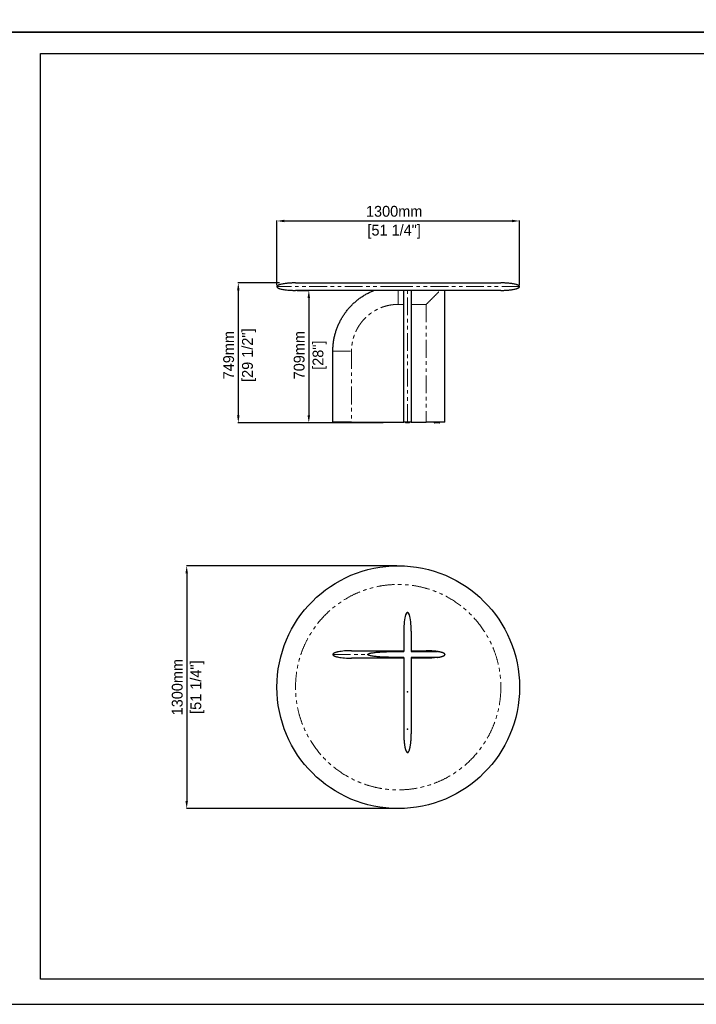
# Model space of a CAD drawing. Header units: millimetres. Extents: x -590 to 14136, y -480 to 15138.
# Tile 4 of 27: x 6885 to 10510, y -480 to 4793. Entities that reach past the tile are written whole.
import ezdxf

# ---------------------------------------------------------------- set-up
doc = ezdxf.new("R2010")
doc.units = ezdxf.units.MM
doc.header["$LTSCALE"] = 15
doc.header["$PDSIZE"] = -1
for name, pattern in [('SLD-Center', [19.05, 15.24, -1.27, 1.27, -1.27]), ('SLD-Phantom', [12.7, 6.35, -1.27, 1.27, -1.27, 1.27, -1.27]), ('SLD-Solid', [0])]:
    doc.linetypes.add(name, pattern=pattern)
doc.layers.add('QUOTE', color=8, linetype='Continuous')
doc.styles.get("Standard").update_dxf_attribs({"font": 'GOTHIC.TTF'})
doc.dimstyles.new('Prodotti USA', dxfattribs={"dimtxt": 58, "dimasz": 40, "dimexe": 2, "dimexo": 8, "dimgap": 20, "dimtad": 1, "dimzin": 12, "dimtxsty": 'Standard', "dimcen": 2.5, "dimclrd": 252, "dimclre": 252, "dimclrt": 252, "dimadec": 0, "dimazin": 3, "dimtfac": 1, "dimtmove": 0, "dimatfit": 3, "dimfxl": 1, "dimarcsym": 0})

# ---------------------------------------------------------------- blocks, each defined once
blk = doc.blocks.new('A$Cb6e91bf2')
at = {"color": 8, "linetype": 'SLD-Solid', "lineweight": 25}
for p, q in [((380, 650), (380, 541)), ((420, 650), (420, 541)), ((350, 545), (380, 545)), ((350, 541), (380, 541)), ((420, 545), (500, 545)), ((420, 541), (560, 541)), ((380, 509), (350, 509)), ((380, 505), (350, 505)), ((380, 509), (380, 100)), ((560, 509), (420, 509)), ((420, 509), (420, 100)), ((500, 505), (420, 505))]:
    blk.add_line(p, q, dxfattribs=at)
for centre, major_axis, start_param, end_param in [((400, 650), (0, -100), 1.570796, 4.712389), ((500, 525), (100, 0), 5.35589, 7.210481)]:
    blk.add_ellipse(centre, major_axis=major_axis, ratio=0.2, start_param=start_param, end_param=end_param, dxfattribs=at)
at = {"color": 8, "linetype": 'SLD-Center'}
blk.add_ellipse((500, 525), major_axis=(100, 0), ratio=0.2, start_param=5.35589, end_param=7.210481, dxfattribs=at)
at = {"color": 8, "linetype": 'SLD-Solid', "lineweight": 25}
for points, knots in [([(100, 545), (94.1, 545), (88, 544.9), (75.6, 544.4), (69.3, 544.1), (57, 543.1), (51, 542.5), (39.6, 541), (34.2, 540.1), (26.8, 538.7), (24.5, 538.1), (20.2, 537.1), (18.2, 536.5), (14.4, 535.4), (12.7, 534.8), (9.6, 533.6), (8.2, 533), (5.8, 531.7), (4.8, 531.1), (3, 529.9), (2.2, 529.3), (0.5, 527.4), (0, 526.2), (0, 525)], [0, 0, 0, 0, 0.125, 0.125, 0.25, 0.25, 0.375, 0.375, 0.5, 0.5, 0.5625, 0.5625, 0.625, 0.625, 0.6875, 0.6875, 0.75, 0.75, 0.8125, 0.8125, 0.875, 0.875, 1, 1, 1, 1]), ([(100, 545), (100, 545), (100, 545), (100, 545), (100, 545), (100.1, 545), (100.1, 545), (100.2, 545), (100.2, 545), (100.3, 545), (100.4, 545), (100.5, 545), (100.6, 545), (100.7, 545), (100.8, 545), (101, 545), (101.1, 545), (101.3, 545), (101.4, 545), (101.6, 545), (101.8, 545), (102, 545), (102.2, 545), (102.4, 545), (102.7, 545), (102.9, 545), (103.1, 545), (103.4, 545), (103.7, 545), (103.9, 545), (104.2, 545), (104.5, 545), (105.5, 545), (107.4, 545), (110.7, 545), (114.5, 545), (118.9, 545), (123.9, 545), (129.4, 545), (135.5, 545), (144.2, 545), (156.4, 545), (172.9, 545), (191.1, 545), (207.6, 545), (221.5, 545), (232.1, 545), (243.1, 545), (254.3, 545), (265.7, 545), (277.4, 545), (289.2, 545), (298.2, 545), (304.3, 545), (307.3, 545), (310.3, 545), (313.4, 545), (316.4, 545), (319.4, 545), (322.5, 545), (325.5, 545), (328.6, 545), (331.6, 545), (334.7, 545), (337.7, 545), (340.8, 545), (343.9, 545), (346.9, 545), (349, 545), (350, 545)], [0, 0, 0, 0, 0.004033, 0.008064, 0.012093, 0.016122, 0.020149, 0.024176, 0.028201, 0.032227, 0.036251, 0.040276, 0.0443, 0.048325, 0.05235, 0.056375, 0.060401, 0.064427, 0.068455, 0.072483, 0.076513, 0.080544, 0.084577, 0.088611, 0.092647, 0.096686, 0.100726, 0.104769, 0.108814, 0.112863, 0.116913, 0.120967, 0.125024, 0.156384, 0.18762, 0.218809, 0.250025, 0.281238, 0.312426, 0.343666, 0.375032, 0.437614, 0.5, 0.562383, 0.624969, 0.656332, 0.68757, 0.71876, 0.749975, 0.781189, 0.812377, 0.843614, 0.874976, 0.882833, 0.890679, 0.898515, 0.906342, 0.914161, 0.921974, 0.929781, 0.937584, 0.945385, 0.953183, 0.96098, 0.968778, 0.976578, 0.984381, 0.992188, 1, 1, 1, 1]), ([(187.5, 525), (187.5, 525.2), (187.6, 525.4), (187.7, 525.9), (187.8, 526), (188.1, 526.4), (188.2, 526.6), (188.5, 526.9), (188.7, 527), (189.2, 527.5), (189.5, 527.7), (190.3, 528.2), (190.7, 528.4), (191.8, 529), (192.6, 529.3), (194.2, 529.9), (195, 530.2), (197.5, 531), (199.2, 531.4), (202.5, 532.2), (204.2, 532.6), (209.3, 533.6), (212.7, 534.1), (219.5, 535.1), (222.9, 535.5), (229.8, 536.3), (233.2, 536.7), (240, 537.3), (243.5, 537.6), (253.8, 538.3), (260.6, 538.8), (274.3, 539.5), (281.2, 539.8), (295, 540.2), (301.8, 540.4), (322.5, 540.9), (336.2, 541), (350, 541)], [0, 0, 0, 0, 0.003906, 0.003906, 0.007813, 0.007813, 0.011719, 0.011719, 0.015625, 0.015625, 0.023438, 0.023438, 0.03125, 0.03125, 0.046875, 0.046875, 0.0625, 0.0625, 0.09375, 0.09375, 0.125, 0.125, 0.1875, 0.1875, 0.25, 0.25, 0.3125, 0.3125, 0.375, 0.375, 0.5, 0.5, 0.625, 0.625, 0.75, 0.75, 1, 1, 1, 1]), ([(560, 541), (555, 541.7), (550, 542.4), (540, 543.4), (535, 543.8), (525, 544.4), (520, 544.6), (512.5, 544.8), (510, 544.9), (506.3, 545), (505, 545), (503.1, 545), (502.2, 545), (501.3, 545), (500.6, 545), (500.3, 545), (500, 545)], [0, 0, 0, 0, 0.25, 0.25, 0.5, 0.5, 0.75, 0.75, 0.875, 0.875, 0.9375, 0.9375, 0.96875, 0.984375, 0.984375, 1, 1, 1, 1]), ([(0, 525), (0, 523.8), (0.5, 522.6), (2.2, 520.7), (3, 520.1), (4.8, 518.9), (5.8, 518.3), (8.2, 517), (9.6, 516.4), (12.7, 515.2), (14.4, 514.6), (18.2, 513.5), (20.2, 512.9), (24.5, 511.9), (26.8, 511.3), (34.2, 509.9), (39.6, 509), (51, 507.5), (57, 506.9), (69.3, 505.9), (75.6, 505.6), (88, 505.1), (94.1, 505), (100, 505)], [0, 0, 0, 0, 0.125, 0.125, 0.1875, 0.1875, 0.25, 0.25, 0.3125, 0.3125, 0.375, 0.375, 0.4375, 0.4375, 0.5, 0.5, 0.625, 0.625, 0.75, 0.75, 0.875, 0.875, 1, 1, 1, 1]), ([(350, 505), (349.5, 505), (348.4, 505), (346.8, 505), (345.3, 505), (343.7, 505), (342.1, 505), (340.5, 505), (338.9, 505), (337.4, 505), (335.8, 505), (334.2, 505), (332.6, 505), (331, 505), (329.5, 505), (327.9, 505), (326.3, 505), (324.7, 505), (323.2, 505), (321.6, 505), (320, 505), (318.5, 505), (316.9, 505), (315.3, 505), (313.8, 505), (312.2, 505), (310.6, 505), (309.1, 505), (307.5, 505), (305.9, 505), (304.4, 505), (302.8, 505), (297.7, 505), (289.2, 505), (277.4, 505), (265.7, 505), (254.3, 505), (243.1, 505), (232.1, 505), (221.5, 505), (207.6, 505), (191.1, 505), (172.9, 505), (156.4, 505), (144.2, 505), (135.5, 505), (129.4, 505), (123.9, 505), (118.9, 505), (114.5, 505), (110.7, 505), (107.4, 505), (105.4, 505), (104.2, 505), (103.7, 505), (103.2, 505), (102.7, 505), (102.3, 505), (101.9, 505), (101.5, 505), (101.2, 505), (100.9, 505), (100.7, 505), (100.5, 505), (100.3, 505), (100.2, 505), (100.1, 505), (100, 505), (100, 505), (100, 505)], [0, 0, 0, 0, 0.004033, 0.008064, 0.012093, 0.016122, 0.020149, 0.024176, 0.028201, 0.032227, 0.036251, 0.040276, 0.0443, 0.048325, 0.05235, 0.056375, 0.060401, 0.064427, 0.068455, 0.072483, 0.076513, 0.080544, 0.084577, 0.088611, 0.092647, 0.096686, 0.100726, 0.104769, 0.108814, 0.112863, 0.116913, 0.120967, 0.125024, 0.156384, 0.18762, 0.218809, 0.250025, 0.281238, 0.312426, 0.343666, 0.375032, 0.437614, 0.5, 0.562383, 0.624969, 0.656332, 0.68757, 0.71876, 0.749975, 0.781189, 0.812377, 0.843614, 0.874976, 0.882833, 0.890679, 0.898515, 0.906342, 0.914161, 0.921974, 0.929781, 0.937584, 0.945385, 0.953183, 0.96098, 0.968778, 0.976578, 0.984381, 0.992188, 1, 1, 1, 1]), ([(350, 509), (336.2, 509), (322.5, 509.1), (301.8, 509.6), (294.9, 509.8), (281.2, 510.2), (274.3, 510.5), (260.6, 511.2), (253.7, 511.7), (243.4, 512.4), (240, 512.7), (233.1, 513.3), (229.7, 513.7), (222.8, 514.5), (219.4, 514.9), (212.6, 515.9), (209.2, 516.4), (204.1, 517.4), (202.4, 517.8), (199.1, 518.6), (197.4, 519.1), (195, 519.8), (194.2, 520.1), (192.5, 520.7), (191.8, 521.1), (190.6, 521.6), (190.2, 521.9), (189.5, 522.3), (189.1, 522.6), (188.5, 523.1), (188.2, 523.4), (187.8, 524), (187.7, 524.2), (187.6, 524.6), (187.5, 524.8), (187.5, 525)], [0, 0, 0, 0, 0.25, 0.25, 0.375, 0.375, 0.5, 0.5, 0.625, 0.625, 0.6875, 0.6875, 0.75, 0.75, 0.8125, 0.8125, 0.875, 0.875, 0.90625, 0.90625, 0.9375, 0.9375, 0.953125, 0.953125, 0.96875, 0.96875, 0.976562, 0.976562, 0.984375, 0.984375, 0.992188, 0.992188, 0.996094, 0.996094, 1, 1, 1, 1]), ([(560, 509), (555, 508.3), (550, 507.6), (540, 506.6), (535, 506.2), (525, 505.6), (520, 505.4), (512.5, 505.2), (510, 505.1), (506.3, 505), (505, 505), (503.1, 505), (502.2, 505), (501.3, 505), (500.6, 505), (500.3, 505), (500, 505)], [0, 0, 0, 0, 0.25, 0.25, 0.5, 0.5, 0.75, 0.75, 0.875, 0.875, 0.9375, 0.9375, 0.96875, 0.984375, 0.984375, 1, 1, 1, 1]), ([(380, 100), (380, 99.2), (380, 97.7), (380, 95.3), (380, 93), (380.1, 90.7), (380.1, 88.4), (380.2, 86.1), (380.3, 83.9), (380.3, 81.6), (380.4, 79.4), (380.5, 77.2), (380.6, 75), (380.7, 72.8), (380.9, 70.6), (381, 68.4), (381.2, 66.3), (381.3, 64.2), (381.5, 62), (381.7, 59.9), (381.9, 57.8), (382.1, 55.8), (382.3, 53.7), (382.5, 51.7), (382.7, 49.6), (383.2, 45.9), (383.9, 40.6), (385, 33.8), (386.2, 27.6), (387.3, 22.5), (388.5, 18.3), (389.4, 15), (390.5, 12), (391.3, 9.9), (391.9, 8.5), (392.3, 7.7), (392.7, 6.9), (393, 6.2), (393.4, 5.6), (393.8, 4.9), (394.2, 4.3), (394.5, 3.8), (394.9, 3.2), (395.3, 2.8), (395.7, 2.3), (396.1, 1.9), (396.4, 1.6), (396.8, 1.2), (397.2, 0.9), (397.6, 0.7), (398, 0.5), (398.4, 0.3), (398.8, 0.2), (399.2, 0.1), (399.6, 0), (399.9, 0), (400, 0)], [0, 0, 0, 0, 0.022368, 0.044598, 0.066691, 0.088646, 0.110465, 0.132147, 0.153694, 0.175105, 0.196381, 0.217524, 0.238532, 0.259407, 0.28015, 0.30076, 0.321239, 0.341586, 0.361803, 0.381891, 0.401848, 0.421678, 0.441379, 0.460952, 0.480399, 0.49972, 0.568982, 0.633687, 0.693888, 0.749647, 0.784872, 0.81743, 0.847364, 0.874729, 0.883314, 0.891573, 0.89951, 0.907128, 0.914432, 0.921428, 0.928119, 0.934514, 0.940619, 0.946444, 0.951997, 0.95729, 0.962337, 0.967153, 0.971755, 0.976163, 0.980399, 0.98449, 0.988464, 0.992351, 0.996185, 1, 1, 1, 1]), ([(400, 0), (400.1, 0), (400.2, 0), (400.4, 0), (400.6, 0), (400.8, 0.1), (401, 0.1), (401.2, 0.2), (401.3, 0.2), (401.5, 0.3), (401.7, 0.4), (401.9, 0.4), (402.1, 0.5), (402.3, 0.6), (402.5, 0.8), (402.7, 0.9), (402.9, 1), (403, 1.1), (403.2, 1.3), (403.4, 1.4), (403.6, 1.6), (403.8, 1.8), (404, 2), (404.2, 2.1), (404.3, 2.3), (404.5, 2.6), (404.7, 2.8), (404.9, 3), (405.1, 3.2), (405.3, 3.5), (405.4, 3.7), (405.6, 4), (405.8, 4.3), (406, 4.5), (406.2, 4.8), (406.3, 5.1), (406.5, 5.4), (406.7, 5.8), (406.9, 6.1), (407.1, 6.4), (407.2, 6.8), (407.4, 7.1), (407.6, 7.5), (407.8, 7.8), (407.9, 8.2), (408.1, 8.6), (408.3, 9), (408.7, 10), (409.4, 11.6), (410.2, 13.9), (411, 16.4), (411.8, 19.1), (412.7, 22.8), (413.9, 27.8), (415.1, 33.9), (416.1, 40.6), (416.9, 46.6), (417.5, 51.7), (418, 55.8), (418.3, 60), (418.7, 64.2), (419, 68.5), (419.3, 72.8), (419.5, 77.2), (419.7, 81.6), (419.8, 86.2), (419.9, 90.7), (420, 95.3), (420, 98.4), (420, 100)], [0, 0, 0, 0, 0.001836, 0.003672, 0.005512, 0.00736, 0.00922, 0.011096, 0.01299, 0.014907, 0.01685, 0.018823, 0.020828, 0.022869, 0.024948, 0.027068, 0.029232, 0.031441, 0.033699, 0.036007, 0.038367, 0.040782, 0.043252, 0.04578, 0.048366, 0.051013, 0.053721, 0.056492, 0.059327, 0.062227, 0.065194, 0.068226, 0.071327, 0.074497, 0.077735, 0.081044, 0.084423, 0.087874, 0.091397, 0.094992, 0.09866, 0.102402, 0.106218, 0.110108, 0.114072, 0.118112, 0.122228, 0.126419, 0.148165, 0.171547, 0.196596, 0.223335, 0.251784, 0.307372, 0.367357, 0.431803, 0.50076, 0.539494, 0.578734, 0.618485, 0.658752, 0.69954, 0.740854, 0.782697, 0.825074, 0.867989, 0.911446, 0.955448, 1, 1, 1, 1])]:
    blk.add_open_spline(points, degree=3, knots=knots, dxfattribs=at)
at = {"color": 8, "linetype": 'SLD-Phantom', "lineweight": 18}
for points, knots in [([(350, 545), (350, 545), (350, 544.9), (350, 544.6), (350, 544.4), (350, 543.7), (350, 543.3), (350, 542.3), (350, 541.7), (350, 541)], [0, 0, 0, 0, 0.25, 0.25, 0.5, 0.5, 0.75, 0.75, 1, 1, 1, 1]), ([(0, 525), (0, 525), (4.4, 525), (17.1, 525), (22.4, 525), (35, 525), (49.6, 525), (67.9, 525), (87.8, 525), (98.7, 525), (133.3, 525), (159.4, 525), (187.5, 525)], [0, 0, 0, 0, 0.25, 0.25, 0.375, 0.375, 0.5, 0.625, 0.625, 0.75, 0.75, 1, 1, 1, 1]), ([(350, 509), (350, 508.3), (350, 507.7), (350, 506.7), (350, 506.3), (350, 505.6), (350, 505.4), (350, 505.1), (350, 505), (350, 505)], [0, 0, 0, 0, 0.25, 0.25, 0.5, 0.5, 0.75, 0.75, 1, 1, 1, 1])]:
    blk.add_open_spline(points, degree=3, knots=knots, dxfattribs=at)
at = {"color": 8, "linetype": 'SLD-Solid'}
for p in [(400, 750), (400, 325), (400, 125), (400, 0)]:
    blk.add_point(p, dxfattribs=at)
at = {"color": 8, "linetype": 'Continuous', "lineweight": 0}
for p in [(400, 750), (0, 525), (600, 525), (400, 0)]:
    blk.add_point(p, dxfattribs=at)
blk = doc.blocks.new('*D29')
at = {"layer": 'Defpoints', "color": 0, "transparency": 16777216}
for p in [(8912.7, 1868.2), (7779.5, 568.2), (8912.7, 568.2)]:
    blk.add_point(p, dxfattribs=at)
at = {"layer": 'QUOTE', "color": 252, "lineweight": -2, "transparency": 16777216}
for p, q in [((8904.7, 1868.2), (7777.5, 1868.2)), ((7779.5, 1828.2), (7779.5, 608.2)), ((8904.7, 568.2), (7777.5, 568.2))]:
    blk.add_line(p, q, dxfattribs=at)
at = {"layer": 'QUOTE', "color": 252, "transparency": 16777216}
for points in [[(7772.8, 1828.2), (7786.1, 1828.2), (7779.5, 1868.2)], [(7772.8, 608.2), (7786.1, 608.2), (7779.5, 568.2)]]:
    blk.add_solid(points, dxfattribs=at)
at = {"layer": 'QUOTE', "color": 252, "lineweight": 5, "transparency": 16777216, "char_height": 58, "attachment_point": 5, "rotation": 90}
for s, insert in [('1300mm', (7729, 1218.2)), ('[51 1/4"]', (7837, 1218.2))]:
    blk.add_mtext(s, dxfattribs=dict(at, insert=insert))
blk = doc.blocks.new('*D76')
at = {"layer": 'Defpoints', "color": 0, "transparency": 16777216}
for p in [(9562.7, 3714.7), (8262.7, 3363), (9562.7, 3363)]:
    blk.add_point(p, dxfattribs=at)
at = {"layer": 'QUOTE', "color": 252, "lineweight": -2, "transparency": 16777216}
for p, q in [((8262.7, 3371), (8262.7, 3716.7)), ((8302.7, 3714.7), (9522.7, 3714.7)), ((9562.7, 3371), (9562.7, 3716.7))]:
    blk.add_line(p, q, dxfattribs=at)
at = {"layer": 'QUOTE', "color": 252, "transparency": 16777216}
for points in [[(8302.7, 3721.4), (8302.7, 3708), (8262.7, 3714.7)], [(9522.7, 3721.4), (9522.7, 3708), (9562.7, 3714.7)]]:
    blk.add_solid(points, dxfattribs=at)
at = {"layer": 'QUOTE', "color": 252, "lineweight": 5, "transparency": 16777216, "char_height": 58, "attachment_point": 2}
for s, insert in [('1300mm', (8891, 3795.6)), ('[51 1/4"]', (8891, 3694.7))]:
    blk.add_mtext(s, dxfattribs=dict(at, insert=insert))
blk = doc.blocks.new('*D78')
at = {"layer": 'Defpoints', "color": 0, "transparency": 16777216}
for p in [(8362.7, 3343), (8433.8, 2634), (8668.1, 2634)]:
    blk.add_point(p, dxfattribs=at)
at = {"layer": 'QUOTE', "color": 252, "lineweight": -2, "transparency": 16777216}
for p, q in [((8370.7, 3343), (8435.8, 3343)), ((8433.8, 3303), (8433.8, 2674)), ((8660.1, 2634), (8431.8, 2634))]:
    blk.add_line(p, q, dxfattribs=at)
at = {"layer": 'QUOTE', "color": 252, "transparency": 16777216}
for points in [[(8427.1, 3303), (8440.4, 3303), (8433.8, 3343)], [(8427.1, 2674), (8440.4, 2674), (8433.8, 2634)]]:
    blk.add_solid(points, dxfattribs=at)
at = {"layer": 'QUOTE', "color": 252, "lineweight": 5, "transparency": 16777216, "char_height": 58, "attachment_point": 2, "rotation": 90}
for s, insert in [('709mm', (8352.8, 2996)), ('[28"]', (8453.8, 2996))]:
    blk.add_mtext(s, dxfattribs=dict(at, insert=insert))
blk = doc.blocks.new('*D79')
at = {"layer": 'Defpoints', "color": 0, "transparency": 16777216}
for p in [(8284.6, 3383), (8055.9, 2634), (8840.7, 2634)]:
    blk.add_point(p, dxfattribs=at)
at = {"layer": 'QUOTE', "color": 252, "lineweight": -2, "transparency": 16777216}
for p, q in [((8276.6, 3383), (8053.9, 3383)), ((8055.9, 3343), (8055.9, 2674)), ((8832.7, 2634), (8053.9, 2634))]:
    blk.add_line(p, q, dxfattribs=at)
at = {"layer": 'QUOTE', "color": 252, "transparency": 16777216}
for points in [[(8049.3, 3343), (8062.6, 3343), (8055.9, 3383)], [(8049.3, 2674), (8062.6, 2674), (8055.9, 2634)]]:
    blk.add_solid(points, dxfattribs=at)
at = {"layer": 'QUOTE', "color": 252, "lineweight": 5, "transparency": 16777216, "char_height": 58, "attachment_point": 2, "rotation": 90}
for s, insert in [('749mm', (7975, 2996)), ('[29 1/2"]', (8075.9, 2996))]:
    blk.add_mtext(s, dxfattribs=dict(at, insert=insert))

msp = doc.modelspace()

# ---------------------------------------------------------------- linework, layer by layer
at = {"color": 7, "linetype": 'SLD-Solid', "lineweight": 25}
for p, q in [((8362.652, 3383.046), (8912.652, 3383.046)), ((9462.652, 3343.046), (8912.652, 3343.046)), ((8942.652, 2638.046), (8942.652, 3343.046)), ((8982.652, 3343.046), (8982.652, 2638.046)), ((9162.652, 2638.046), (9162.652, 3343.046)), ((8562.652, 2638.046), (8562.652, 3018.046)), ((8590.152, 2638.046), (8590.152, 2637.046)), ((8620.152, 2637.046), (8620.152, 2638.046)), ((8662.652, 2638.046), (8942.477, 2638.046)), ((8951.152, 2638.046), (8951.152, 2637.046)), ((8974.152, 2637.046), (8974.152, 2638.046)), ((8982.827, 2638.046), (9062.652, 2638.046)), ((9162.652, 2638.046), (9062.652, 2638.046)), ((9105.152, 2638.046), (9105.152, 2637.046)), ((9135.152, 2637.046), (9135.152, 2638.046))]:
    msp.add_line(p, q, dxfattribs=at)
at = {"color": 8, "linetype": 'SLD-Phantom', "lineweight": 18}
for p, q in [((9562.652, 3363.046), (8912.652, 3363.046)), ((8962.652, 2638.046), (8962.652, 3343.046)), ((8942.652, 3268.046), (8912.652, 3268.046)), ((9062.652, 3268.046), (8982.652, 3268.046)), ((9062.652, 3268.046), (9062.652, 2638.046)), ((8662.652, 3018.046), (8662.652, 2638.046))]:
    msp.add_line(p, q, dxfattribs=at)
msp.add_lwpolyline([(6996.074, 4611.035), (13910.585, 4611.035), (13910.585, -346.163), (6996.074, -346.163)], close=True)
msp.add_circle((8912.652, 1218.167), 650)
msp.add_circle((8912.652, 1218.167), 550, dxfattribs=at)
at = {"color": 7, "linetype": 'SLD-Solid', "lineweight": 25}
for centre, start, end in [((8593.152, 2637.046), 180.028248, 270.000406), ((8617.152, 2637.046), 270, 359.981129), ((8954.152, 2637.046), 179.997765, 270.00001), ((8971.152, 2637.046), 270, 359.968199), ((9108.152, 2637.046), 179.981129, 270), ((9132.152, 2637.046), 269.999594, 0.028368)]:
    msp.add_arc(centre, 3, start, end, dxfattribs=at)
for points, knots in [([(8362.652, 3383.046), (8361.384, 3383.043), (8359.171, 3383.039), (8356.321, 3383.008), (8354.144, 3382.975), (8352.297, 3382.94), (8350.458, 3382.898), (8348.565, 3382.848), (8345.425, 3382.752), (8340.946, 3382.581), (8334.64, 3382.262), (8327.537, 3381.796), (8319.593, 3381.127), (8310.834, 3380.195), (8301.484, 3378.932), (8291.933, 3377.268), (8284.326, 3375.547), (8278.735, 3373.955), (8274.992, 3372.708), (8271.65, 3371.383), (8268.564, 3369.889), (8266.21, 3368.419), (8264.529, 3366.963), (8263.526, 3365.772), (8262.802, 3364.462), (8262.701, 3363.512), (8262.652, 3363.046)], [0, 0, 0, 0, 0.036243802, 0.063186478, 0.081417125, 0.098430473, 0.1159523, 0.133979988, 0.15250321, 0.205697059, 0.26199736, 0.332853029, 0.409029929, 0.489702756, 0.584436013, 0.678464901, 0.766562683, 0.807047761, 0.844480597, 0.87920286, 0.909658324, 0.942341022, 0.958126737, 0.972955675, 0.986751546, 1, 1, 1, 1]), ([(8912.652, 3383.046), (8913.437, 3383.046), (8915.007, 3383.046), (8917.361, 3383.046), (8919.713, 3383.046), (8922.065, 3383.046), (8924.416, 3383.046), (8926.766, 3383.046), (8929.114, 3383.046), (8931.462, 3383.046), (8933.809, 3383.046), (8936.155, 3383.046), (8938.5, 3383.046), (8940.844, 3383.046), (8943.187, 3383.046), (8945.529, 3383.046), (8947.87, 3383.046), (8950.21, 3383.046), (8952.549, 3383.046), (8954.887, 3383.046), (8957.224, 3383.046), (8959.56, 3383.046), (8961.895, 3383.046), (8964.229, 3383.046), (8966.562, 3383.046), (8968.894, 3383.046), (8971.225, 3383.046), (8973.556, 3383.046), (8975.885, 3383.046), (8978.213, 3383.046), (8980.54, 3383.046), (8982.867, 3383.046), (8985.192, 3383.046), (8987.516, 3383.046), (8989.839, 3383.046), (8992.162, 3383.046), (8994.483, 3383.046), (8996.803, 3383.046), (8999.123, 3383.046), (9001.441, 3383.046), (9003.758, 3383.046), (9006.075, 3383.046), (9008.39, 3383.046), (9010.705, 3383.046), (9013.018, 3383.046), (9015.331, 3383.046), (9017.642, 3383.046), (9028.022, 3383.046), (9046.357, 3383.046), (9072.374, 3383.046), (9098.007, 3383.046), (9123.212, 3383.046), (9147.913, 3383.046), (9172.027, 3383.046), (9195.515, 3383.046), (9220.869, 3383.046), (9247.714, 3383.046), (9275.555, 3383.046), (9301.837, 3383.046), (9326.464, 3383.046), (9349.313, 3383.046), (9368.539, 3383.046), (9384.601, 3383.046), (9397.91, 3383.046), (9410.045, 3383.046), (9420.989, 3383.046), (9430.717, 3383.046), (9439.188, 3383.046), (9446.385, 3383.046), (9450.67, 3383.046), (9452.99, 3383.046), (9453.849, 3383.046), (9454.668, 3383.046), (9455.447, 3383.046), (9456.186, 3383.046), (9456.885, 3383.046), (9457.545, 3383.046), (9458.164, 3383.046), (9458.743, 3383.046), (9459.283, 3383.046), (9459.782, 3383.046), (9460.242, 3383.046), (9460.661, 3383.046), (9461.041, 3383.046), (9461.38, 3383.046), (9461.68, 3383.046), (9461.94, 3383.046), (9462.16, 3383.046), (9462.339, 3383.046), (9462.479, 3383.046), (9462.579, 3383.046), (9462.641, 3383.046), (9462.649, 3383.046), (9462.652, 3383.046)], [0, 0, 0, 0, 0.002725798, 0.005450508, 0.008174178, 0.010896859, 0.0136186, 0.016339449, 0.019059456, 0.021778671, 0.024497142, 0.02721492, 0.029932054, 0.032648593, 0.035364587, 0.038080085, 0.040795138, 0.043509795, 0.046224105, 0.048938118, 0.051651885, 0.054365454, 0.057078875, 0.059792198, 0.062505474, 0.065218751, 0.067932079, 0.070645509, 0.07335909, 0.076072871, 0.078786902, 0.081501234, 0.084215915, 0.086930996, 0.089646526, 0.092362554, 0.095079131, 0.097796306, 0.100514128, 0.103232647, 0.105951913, 0.108671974, 0.111392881, 0.114114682, 0.116837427, 0.119561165, 0.122285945, 0.125011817, 0.156298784, 0.187510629, 0.21872291, 0.25001118, 0.281298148, 0.312509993, 0.343722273, 0.375010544, 0.416702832, 0.458306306, 0.50000014, 0.541692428, 0.583295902, 0.624989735, 0.656276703, 0.687488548, 0.718700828, 0.749989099, 0.781276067, 0.812487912, 0.843700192, 0.874988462, 0.880438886, 0.885885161, 0.891327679, 0.896766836, 0.902203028, 0.907636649, 0.913068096, 0.918497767, 0.923926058, 0.929353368, 0.934780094, 0.940206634, 0.945633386, 0.951060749, 0.956489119, 0.961918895, 0.967350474, 0.972784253, 0.978220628, 0.983659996, 0.989102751, 0.994549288, 1, 1, 1, 1]), ([(9562.652, 3363.046), (9562.578, 3363.616), (9562.429, 3364.751), (9561.475, 3366.188), (9560.357, 3367.354), (9558.825, 3368.578), (9556.828, 3369.822), (9554.226, 3371.12), (9551.298, 3372.335), (9548.014, 3373.492), (9542.767, 3375.086), (9535.362, 3376.864), (9525.801, 3378.623), (9515.548, 3380.079), (9505.116, 3381.204), (9494.964, 3382.01), (9486.673, 3382.48), (9480.107, 3382.749), (9475.946, 3382.873), (9472.728, 3382.946), (9470.058, 3382.994), (9466.626, 3383.037), (9464.065, 3383.043), (9462.652, 3383.046)], [0, 0, 0, 0, 0.01620884, 0.032291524, 0.048063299, 0.062385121, 0.088126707, 0.115131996, 0.145380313, 0.178628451, 0.214557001, 0.30196863, 0.395980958, 0.492172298, 0.597702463, 0.695651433, 0.783067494, 0.834894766, 0.883349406, 0.901975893, 0.926852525, 0.959635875, 1, 1, 1, 1]), ([(8262.652, 3363.046), (8262.727, 3362.476), (8262.875, 3361.342), (8263.83, 3359.904), (8264.948, 3358.738), (8266.479, 3357.515), (8268.476, 3356.27), (8271.079, 3354.972), (8274.007, 3353.757), (8277.291, 3352.6), (8282.538, 3351.007), (8289.943, 3349.228), (8299.504, 3347.47), (8309.756, 3346.013), (8320.189, 3344.889), (8330.341, 3344.082), (8338.632, 3343.612), (8345.198, 3343.344), (8349.359, 3343.219), (8352.577, 3343.146), (8355.247, 3343.098), (8358.679, 3343.056), (8361.239, 3343.05), (8362.652, 3343.046)], [0, 0, 0, 0, 0.01620884, 0.032291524, 0.048063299, 0.062385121, 0.088126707, 0.115131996, 0.145380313, 0.178628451, 0.214557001, 0.30196863, 0.395980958, 0.492172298, 0.597702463, 0.695651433, 0.783067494, 0.834894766, 0.883349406, 0.901975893, 0.926852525, 0.959635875, 1, 1, 1, 1]), ([(8912.652, 3343.046), (8911.867, 3343.046), (8910.298, 3343.046), (8907.944, 3343.046), (8905.591, 3343.046), (8903.24, 3343.046), (8900.889, 3343.046), (8898.539, 3343.046), (8896.19, 3343.046), (8893.842, 3343.046), (8891.496, 3343.046), (8889.15, 3343.046), (8886.805, 3343.046), (8884.461, 3343.046), (8882.118, 3343.046), (8879.776, 3343.046), (8877.435, 3343.046), (8875.095, 3343.046), (8872.756, 3343.046), (8870.418, 3343.046), (8868.081, 3343.046), (8865.745, 3343.046), (8863.41, 3343.046), (8861.076, 3343.046), (8858.743, 3343.046), (8856.41, 3343.046), (8854.079, 3343.046), (8851.749, 3343.046), (8849.42, 3343.046), (8847.092, 3343.046), (8844.764, 3343.046), (8842.438, 3343.046), (8840.113, 3343.046), (8837.789, 3343.046), (8835.465, 3343.046), (8833.143, 3343.046), (8830.822, 3343.046), (8828.501, 3343.046), (8826.182, 3343.046), (8823.864, 3343.046), (8821.546, 3343.046), (8819.23, 3343.046), (8816.914, 3343.046), (8814.6, 3343.046), (8812.287, 3343.046), (8809.974, 3343.046), (8807.663, 3343.046), (8797.283, 3343.046), (8778.948, 3343.046), (8752.93, 3343.046), (8727.298, 3343.046), (8702.093, 3343.046), (8677.391, 3343.046), (8653.277, 3343.046), (8629.79, 3343.046), (8604.435, 3343.046), (8577.591, 3343.046), (8549.749, 3343.046), (8523.468, 3343.046), (8498.841, 3343.046), (8475.992, 3343.046), (8456.766, 3343.046), (8440.703, 3343.046), (8427.395, 3343.046), (8415.26, 3343.046), (8404.316, 3343.046), (8394.588, 3343.046), (8386.117, 3343.046), (8378.92, 3343.046), (8374.634, 3343.046), (8372.315, 3343.046), (8371.456, 3343.046), (8370.637, 3343.046), (8369.858, 3343.046), (8369.119, 3343.046), (8368.419, 3343.046), (8367.76, 3343.046), (8367.141, 3343.046), (8366.561, 3343.046), (8366.022, 3343.046), (8365.523, 3343.046), (8365.063, 3343.046), (8364.644, 3343.046), (8364.264, 3343.046), (8363.924, 3343.046), (8363.625, 3343.046), (8363.365, 3343.046), (8363.145, 3343.046), (8362.965, 3343.046), (8362.825, 3343.046), (8362.726, 3343.046), (8362.664, 3343.046), (8362.656, 3343.046), (8362.652, 3343.046)], [0, 0, 0, 0, 0.002725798, 0.005450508, 0.008174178, 0.010896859, 0.0136186, 0.016339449, 0.019059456, 0.021778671, 0.024497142, 0.02721492, 0.029932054, 0.032648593, 0.035364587, 0.038080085, 0.040795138, 0.043509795, 0.046224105, 0.048938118, 0.051651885, 0.054365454, 0.057078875, 0.059792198, 0.062505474, 0.065218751, 0.067932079, 0.070645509, 0.07335909, 0.076072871, 0.078786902, 0.081501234, 0.084215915, 0.086930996, 0.089646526, 0.092362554, 0.095079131, 0.097796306, 0.100514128, 0.103232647, 0.105951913, 0.108671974, 0.111392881, 0.114114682, 0.116837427, 0.119561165, 0.122285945, 0.125011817, 0.156298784, 0.187510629, 0.21872291, 0.25001118, 0.281298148, 0.312509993, 0.343722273, 0.375010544, 0.416702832, 0.458306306, 0.50000014, 0.541692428, 0.583295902, 0.624989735, 0.656276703, 0.687488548, 0.718700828, 0.749989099, 0.781276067, 0.812487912, 0.843700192, 0.874988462, 0.880438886, 0.885885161, 0.891327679, 0.896766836, 0.902203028, 0.907636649, 0.913068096, 0.918497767, 0.923926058, 0.929353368, 0.934780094, 0.940206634, 0.945633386, 0.951060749, 0.956489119, 0.961918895, 0.967350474, 0.972784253, 0.978220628, 0.983659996, 0.989102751, 0.994549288, 1, 1, 1, 1]), ([(8562.652, 3018.046), (8562.76, 3024.592), (8562.974, 3037.682), (8564.699, 3057.255), (8567.434, 3076.703), (8571.271, 3095.967), (8576.169, 3114.988), (8582.125, 3133.704), (8589.123, 3152.057), (8597.152, 3169.983), (8606.176, 3187.429), (8616.162, 3204.343), (8627.074, 3220.675), (8638.88, 3236.373), (8651.544, 3251.387), (8665.034, 3265.665), (8679.311, 3279.154), (8694.325, 3291.819), (8710.024, 3303.624), (8726.355, 3314.536), (8743.269, 3324.524), (8760.717, 3333.542), (8773.989, 3339.506), (8781.403, 3342.502), (8782.749, 3343.046)], [0, 0, 0, 0, 0.04712703, 0.09424974, 0.14137077, 0.18849069, 0.23560938, 0.28272735, 0.32984717, 0.37696796, 0.42408825, 0.47120962, 0.51833159, 0.56545296, 0.61257325, 0.65969404, 0.70681483, 0.75393511, 0.80105649, 0.84817846, 0.89529983, 0.94242012, 0.98954091, 1, 1, 1, 1]), ([(9462.652, 3343.046), (9463.921, 3343.049), (9466.133, 3343.054), (9468.984, 3343.085), (9471.16, 3343.118), (9473.007, 3343.153), (9474.847, 3343.194), (9476.739, 3343.244), (9479.88, 3343.34), (9484.358, 3343.511), (9490.664, 3343.83), (9497.768, 3344.296), (9505.712, 3344.965), (9514.471, 3345.897), (9523.821, 3347.16), (9533.372, 3348.825), (9540.979, 3350.546), (9546.57, 3352.137), (9550.313, 3353.384), (9553.655, 3354.709), (9556.741, 3356.204), (9559.094, 3357.673), (9560.776, 3359.13), (9561.779, 3360.321), (9562.503, 3361.631), (9562.603, 3362.581), (9562.652, 3363.046)], [0, 0, 0, 0, 0.036243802, 0.063186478, 0.081417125, 0.098430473, 0.1159523, 0.133979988, 0.15250321, 0.205697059, 0.26199736, 0.332853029, 0.409029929, 0.489702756, 0.584436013, 0.678464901, 0.766562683, 0.807047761, 0.844480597, 0.87920286, 0.909658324, 0.942341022, 0.958126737, 0.972955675, 0.986751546, 1, 1, 1, 1]), ([(8662.652, 2638.046), (8657.481, 2638.046), (8647.352, 2638.046), (8635.969, 2638.046), (8628.516, 2638.046), (8624.779, 2638.046), (8621.087, 2638.046), (8617.44, 2638.046), (8613.838, 2638.046), (8610.057, 2638.046), (8606.136, 2638.046), (8602.117, 2638.046), (8598.262, 2638.046), (8594.569, 2638.046), (8591.041, 2638.046), (8587.675, 2638.046), (8584.154, 2638.046), (8580.549, 2638.046), (8577.735, 2638.046), (8575.963, 2638.046), (8575.107, 2638.046), (8574.277, 2638.046), (8573.473, 2638.046), (8572.695, 2638.046), (8570.793, 2638.046), (8568.108, 2638.046), (8565.094, 2638.046), (8563.412, 2638.046), (8562.741, 2638.046), (8562.682, 2638.046), (8562.652, 2638.046)], [0, 0, 0, 0, 0.14770617, 0.28929626, 0.32538953, 0.36107704, 0.39636197, 0.43124758, 0.46573726, 0.49983451, 0.53998456, 0.57863989, 0.61580893, 0.6515012, 0.6857274, 0.71849971, 0.74983198, 0.78911407, 0.82505551, 0.83392486, 0.84257066, 0.85099434, 0.85919748, 0.86718176, 0.87494902, 0.91817274, 0.95215415, 0.97834338, 0.98946555, 1, 1, 1, 1]), ([(8962.652, 2638.046), (8962.28, 2638.046), (8961.515, 2638.046), (8959.943, 2638.046), (8958.657, 2638.046), (8957.583, 2638.046), (8956.887, 2638.046), (8956.198, 2638.046), (8955.515, 2638.046), (8954.837, 2638.046), (8953.71, 2638.046), (8952.243, 2638.046), (8950.695, 2638.046), (8949.386, 2638.046), (8948.281, 2638.046), (8947.297, 2638.046), (8946.395, 2638.046), (8945.137, 2638.046), (8943.831, 2638.046), (8942.829, 2638.046), (8942.712, 2638.046), (8942.652, 2638.046)], [0, 0, 0, 0, 0.01059816, 0.02179452, 0.04819679, 0.05868106, 0.07011749, 0.08255763, 0.09604148, 0.11060046, 0.12625954, 0.17486451, 0.23113559, 0.2828736, 0.33240925, 0.38519767, 0.44127557, 0.50067356, 0.65869074, 0.82504148, 1, 1, 1, 1]), ([(8982.652, 2638.046), (8982.61, 2638.046), (8982.527, 2638.046), (8981.98, 2638.046), (8981.471, 2638.046), (8981.179, 2638.046), (8980.856, 2638.046), (8980.502, 2638.046), (8980.115, 2638.046), (8979.67, 2638.046), (8979.163, 2638.046), (8978.584, 2638.046), (8977.968, 2638.046), (8977.315, 2638.046), (8976.626, 2638.046), (8975.899, 2638.046), (8975.06, 2638.046), (8974.096, 2638.046), (8973.229, 2638.046), (8972.625, 2638.046), (8972.321, 2638.046), (8972.014, 2638.046), (8971.704, 2638.046), (8971.39, 2638.046), (8970.588, 2638.046), (8969.29, 2638.046), (8967.252, 2638.046), (8965.345, 2638.046), (8963.782, 2638.046), (8963.022, 2638.046), (8962.652, 2638.046)], [0, 0, 0, 0, 0.14770617, 0.28929626, 0.32538953, 0.36107704, 0.39636197, 0.43124758, 0.46573726, 0.49983451, 0.53998456, 0.57863989, 0.61580893, 0.6515012, 0.6857274, 0.71849971, 0.74983198, 0.78911407, 0.82505551, 0.83392486, 0.84257066, 0.85099434, 0.85919748, 0.86718176, 0.87494902, 0.91817274, 0.95215415, 0.97834338, 0.98946555, 1, 1, 1, 1]), ([(8617.152, 2634.046), (8617.148, 2634.046), (8617.125, 2634.046), (8616.658, 2634.046), (8615.157, 2634.046), (8612.86, 2634.046), (8610.158, 2634.046), (8607.546, 2634.046), (8604.988, 2634.046), (8602.559, 2634.046), (8600.203, 2634.046), (8597.635, 2634.046), (8595.289, 2634.046), (8593.702, 2634.046), (8593.19, 2634.046), (8593.16, 2634.046), (8593.152, 2634.046)], [0, 0, 0, 0, 0.01562482, 0.07948928, 0.15719717, 0.25754584, 0.34341013, 0.42941531, 0.50507333, 0.5807293, 0.65495449, 0.72910349, 0.83828929, 0.91830989, 0.97984081, 1, 1, 1, 1]), ([(8962.652, 2634.046), (8962.107, 2634.046), (8960.72, 2634.046), (8958.662, 2634.046), (8956.971, 2634.046), (8955.782, 2634.046), (8954.898, 2634.046), (8954.274, 2634.046), (8954.196, 2634.046), (8954.157, 2634.046)], [0, 0, 0, 0, 0.10106474, 0.25690266, 0.42068689, 0.54464624, 0.66875572, 0.83599694, 1, 1, 1, 1]), ([(8971.151, 2634.046), (8971.109, 2634.046), (8971.024, 2634.046), (8970.444, 2634.046), (8969.379, 2634.046), (8967.69, 2634.046), (8965.453, 2634.046), (8963.749, 2634.046), (8962.869, 2634.046), (8962.652, 2634.046)], [0, 0, 0, 0, 0.15286299, 0.30283509, 0.45265325, 0.6732633, 0.83494502, 0.95926833, 1, 1, 1, 1]), ([(9132.152, 2634.046), (9132.106, 2634.046), (9131.988, 2634.046), (9130.874, 2634.046), (9129.159, 2634.046), (9127.273, 2634.046), (9125.213, 2634.046), (9122.803, 2634.046), (9119.522, 2634.046), (9116.403, 2634.046), (9113.653, 2634.046), (9111.472, 2634.046), (9109.641, 2634.046), (9108.38, 2634.046), (9108.229, 2634.046), (9108.152, 2634.046)], [0, 0, 0, 0, 0.05055352, 0.1285051, 0.21043149, 0.27243711, 0.33451783, 0.41817344, 0.50188285, 0.63919789, 0.70627769, 0.77327393, 0.87032711, 0.93501547, 1, 1, 1, 1])]:
    msp.add_open_spline(points, degree=3, knots=knots, dxfattribs=at)
at = {"color": 8, "linetype": 'SLD-Phantom', "lineweight": 18}
for points, knots in [([(8912.652, 3363.046), (8870.11, 3363.046), (8827.569, 3363.046), (8744.119, 3363.046), (8703.212, 3363.046), (8624.604, 3363.046), (8586.904, 3363.046), (8516.159, 3363.046), (8483.115, 3363.046), (8422.951, 3363.046), (8395.832, 3363.046), (8348.562, 3363.046), (8328.411, 3363.046), (8295.85, 3363.046), (8283.442, 3363.046), (8266.842, 3363.046), (8262.652, 3363.046), (8262.652, 3363.046)], [0, 0, 0, 0, 0.125, 0.125, 0.25, 0.25, 0.375, 0.375, 0.5, 0.5, 0.625, 0.625, 0.75, 0.75, 0.875, 0.875, 1, 1, 1, 1]), ([(8912.652, 3343.046), (8912.652, 3341.618), (8912.652, 3337.267), (8912.652, 3329.685), (8912.652, 3320.126), (8912.652, 3309.997), (8912.652, 3299.527), (8912.652, 3288.936), (8912.652, 3278.43), (8912.652, 3271.476), (8912.652, 3268.046)], [0, 0, 0, 0, 0.05813183, 0.17704592, 0.30588025, 0.4418565, 0.58202942, 0.72349945, 0.86359391, 1, 1, 1, 1]), ([(9062.652, 3268.046), (9062.686, 3268.08), (9068.183, 3273.577), (9079.144, 3284.538), (9095.505, 3300.899), (9111.823, 3317.217), (9125.88, 3331.274), (9134.459, 3339.852), (9137.652, 3343.046)], [0, 0, 0, 0, 0.00132945, 0.21923952, 0.43714593, 0.65422427, 0.87127194, 1, 1, 1, 1]), ([(8912.652, 3268.046), (8907.206, 3267.943), (8896.312, 3267.738), (8880.02, 3266.066), (8863.847, 3263.404), (8847.88, 3259.685), (8832.213, 3254.94), (8816.914, 3249.181), (8802.023, 3242.434), (8787.588, 3234.712), (8773.671, 3226.048), (8760.34, 3216.505), (8747.681, 3206.124), (8735.75, 3194.949), (8724.575, 3183.018), (8714.194, 3170.359), (8704.651, 3157.028), (8695.987, 3143.111), (8688.265, 3128.676), (8681.518, 3113.786), (8675.759, 3098.486), (8671.014, 3082.819), (8667.295, 3066.852), (8664.632, 3050.679), (8662.961, 3034.387), (8662.755, 3023.493), (8662.652, 3018.046)], [0, 0, 0, 0, 0.04161108, 0.08321987, 0.12500557, 0.16678511, 0.20839023, 0.2500001, 0.29160595, 0.33321287, 0.37500004, 0.41678386, 0.45839078, 0.49999999, 0.54160584, 0.58321276, 0.62499994, 0.66678376, 0.70839068, 0.74999988, 0.79160639, 0.83321151, 0.87499441, 0.91677845, 0.95838724, 1, 1, 1, 1]), ([(8562.652, 3018.046), (8562.672, 3018.046), (8562.713, 3018.046), (8563.177, 3018.046), (8564.391, 3018.046), (8566.682, 3018.046), (8569.898, 3018.046), (8574.077, 3018.046), (8579.212, 3018.046), (8585.265, 3018.046), (8592.545, 3018.046), (8601.012, 3018.046), (8610.573, 3018.046), (8620.701, 3018.046), (8631.172, 3018.046), (8641.763, 3018.046), (8652.269, 3018.046), (8659.222, 3018.046), (8662.652, 3018.046)], [0, 0, 0, 0, 0.00854233, 0.01764044, 0.0389185, 0.06630605, 0.10122303, 0.14439069, 0.19601688, 0.25588822, 0.32342646, 0.40884619, 0.50139194, 0.59906797, 0.69975859, 0.80138096, 0.90201522, 1, 1, 1, 1]), ([(8590.152, 2637.046), (8590.164, 2637.046), (8590.209, 2637.046), (8590.931, 2637.046), (8592.627, 2637.046), (8594.657, 2637.046), (8596.743, 2637.046), (8599.232, 2637.046), (8602.043, 2637.046), (8604.946, 2637.046), (8607.975, 2637.046), (8611.118, 2637.046), (8613.814, 2637.046), (8615.919, 2637.046), (8617.806, 2637.046), (8619.451, 2637.046), (8620.111, 2637.046), (8620.145, 2637.046), (8620.152, 2637.046)], [0, 0, 0, 0, 0.02362367, 0.09404532, 0.17949001, 0.2327988, 0.28759535, 0.35587991, 0.42610172, 0.49460635, 0.56465034, 0.64353962, 0.72527444, 0.7746551, 0.8251566, 0.90840824, 0.98168035, 1, 1, 1, 1]), ([(8951.157, 2637.046), (8951.203, 2637.046), (8951.296, 2637.046), (8952.043, 2637.046), (8953.127, 2637.046), (8954.703, 2637.046), (8957.017, 2637.046), (8959.929, 2637.046), (8961.832, 2637.046), (8962.652, 2637.046)], [0, 0, 0, 0, 0.14884585, 0.30517635, 0.42257194, 0.5428233, 0.7270801, 0.88227118, 1, 1, 1, 1]), ([(8962.652, 2637.046), (8962.981, 2637.046), (8964.289, 2637.046), (8966.734, 2637.046), (8969.16, 2637.046), (8970.944, 2637.046), (8972.252, 2637.046), (8973.309, 2637.046), (8973.947, 2637.046), (8974.212, 2637.046), (8974.142, 2637.046), (8974.137, 2637.046)], [0, 0, 0, 0, 0.04724442, 0.18807899, 0.3589578, 0.46556879, 0.57515512, 0.71171579, 0.8521507, 0.98915149, 1, 1, 1, 1]), ([(9105.152, 2637.046), (9105.152, 2637.046), (9105.107, 2637.046), (9105.547, 2637.046), (9106.857, 2637.046), (9108.439, 2637.046), (9110.192, 2637.046), (9112.348, 2637.046), (9114.833, 2637.046), (9117.44, 2637.046), (9120.256, 2637.046), (9123.291, 2637.046), (9126.176, 2637.046), (9128.699, 2637.046), (9131.19, 2637.046), (9133.454, 2637.046), (9134.925, 2637.046), (9135.084, 2637.046), (9135.152, 2637.046)], [0, 0, 0, 0, 0.00001795, 0.07530717, 0.14611654, 0.19481179, 0.24487495, 0.30761294, 0.37211314, 0.43473354, 0.49858481, 0.57452878, 0.65267459, 0.71135778, 0.77146851, 0.86357399, 0.94115023, 1, 1, 1, 1])]:
    msp.add_open_spline(points, degree=3, knots=knots, dxfattribs=at)
at = {"layer": 'Defpoints'}
for points in [[(14135.617, 4725.687), (14135.617, 9931.603), (6772.964, 9931.603), (6772.964, 4725.687)], [(14135.617, -480.229), (14135.617, 4725.687), (6772.964, 4725.687), (6772.964, -480.229)]]:
    msp.add_lwpolyline(points, close=True, dxfattribs=at)

# ---------------------------------------------------------------- block references
msp.add_blockref('A$Cb6e91bf2', (8562.652, 868.256))

# ---------------------------------------------------------------- dimensions: what is measured, and where the dimension line sits
at = {"layer": 'QUOTE', "lineweight": 5}
dim = msp.add_linear_dim(base=(9562.652, 3714.7), p1=(8262.652, 3363.046), p2=(9562.652, 3363.046), dimstyle='Prodotti USA', override={"dimpost": 'mm\\X'}, dxfattribs=at)
dim.commit()
dim.dimension.update_dxf_attribs({"geometry": '*D76', "text_midpoint": (8890.977, 3714.7), "dimtype": 160})
for base, p1, p2, picture, middle in [((8055.933, 2634.046), (8284.566, 3383.046), (8840.652, 2634.046), '*D79', (8055.933, 2996.027)), ((8433.762, 2634.046), (8362.652, 3343.046), (8668.059, 2634.046), '*D78', (8433.762, 2996.027))]:
    dim = msp.add_linear_dim(base=base, p1=p1, p2=p2, angle=90, dimstyle='Prodotti USA', override={"dimpost": 'mm\\X'}, dxfattribs=at)
    dim.commit()
    dim.dimension.update_dxf_attribs({"geometry": picture, "text_midpoint": middle, "dimtype": 160})
dim = msp.add_linear_dim(base=(7779.458, 568.167), p1=(8912.652, 1868.167), p2=(8912.652, 568.167), angle=90, dimstyle='Prodotti USA', override={"dimpost": 'mm\\X'}, dxfattribs=at)
dim.commit()
dim.dimension.update_dxf_attribs({"geometry": '*D29', "text_midpoint": (7779.458, 1218.167)})

doc.saveas('drawing.dxf')
